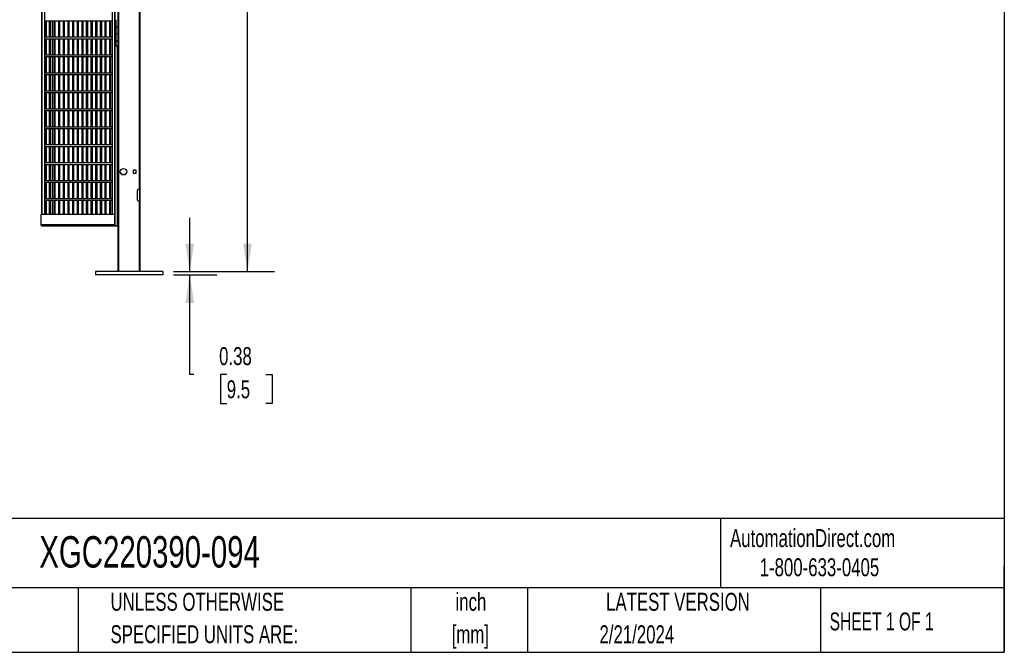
# Model space of a CAD drawing. Header units: inches. Extents: x 0.2 to 10.8, y 0.2 to 8.2.
# Tile 37 of 55: x 6.2 to 10.8, y 0.2 to 3.2. Entities that reach past the tile are written whole.
import ezdxf

# ---------------------------------------------------------------- set-up
doc = ezdxf.new("R2010")
doc.units = ezdxf.units.IN
doc.header["$MEASUREMENT"] = 0
doc.layers.add('DIMENSIONS', color=140, linetype='Continuous', lineweight=25)
doc.layers.add('TEXT', color=140, linetype='Continuous', lineweight=25)
doc.styles.add('SLDTEXTSTYLE0', font='TXT', dxfattribs={"width": 0.7})
doc.styles.add('SLDTEXTSTYLE1', font='TXT', dxfattribs={"width": 0.65})
doc.dimstyles.new('SLDDIMSTYLE0', dxfattribs={"dimtxt": 0.084961, "dimasz": 0.13, "dimexe": 0, "dimexo": 0.0625, "dimgap": 0.02124, "dimtad": 0, "dimtih": 1, "dimtoh": 1, "dimlfac": 24, "dimrnd": 1e-09, "dimzin": 12, "dimdsep": 46, "dimtxsty": 'SLDTEXTSTYLE0', "dimsah": 1, "dimcen": 0.09, "dimadec": 0, "dimazin": 3, "dimtfac": 1, "dimtofl": 0, "dimtmove": 0, "dimatfit": 3, "dimfxl": 0, "dimfrac": 2, "dimtolj": 1, "dimtzin": 12, "dimarcsym": 0})
doc.dimstyles.new('SLDDIMSTYLE3', dxfattribs={"dimtxt": 0.084961, "dimasz": 0.13, "dimexe": 0, "dimexo": 0.0625, "dimgap": 0.02124, "dimtad": 0, "dimtih": 1, "dimtoh": 1, "dimlfac": 24, "dimrnd": 1e-09, "dimdsep": 46, "dimtxsty": 'SLDTEXTSTYLE0', "dimsah": 1, "dimcen": 0.09, "dimadec": 0, "dimazin": 2, "dimtfac": 1, "dimtmove": 0, "dimatfit": 0, "dimfxl": 0, "dimfrac": 2, "dimtolj": 1, "dimtzin": 12, "dimarcsym": 0})

# ---------------------------------------------------------------- blocks, each defined once
blk = doc.blocks.new('_D_5')
at = {"layer": 'DIMENSIONS'}
for p, q in [((6.7871, 5.9813), (7.36, 5.9813)), ((7.235, 5.9813), (7.235, 4.3756)), ((7.0381, 4.2216), (7.0095, 4.2216)), ((7.0095, 4.2216), (7.0095, 4.0866)), ((7.4319, 4.2216), (7.4604, 4.2216)), ((7.4604, 4.2216), (7.4604, 4.0866)), ((7.0095, 4.0866), (7.0381, 4.0866)), ((7.4604, 4.0866), (7.4319, 4.0866)), ((7.235, 2.0177), (7.235, 4.0675)), ((6.8913, 2.0177), (7.36, 2.0177))]:
    blk.add_line(p, q, dxfattribs=at)
for points in [[(7.235, 5.9813), (7.215, 5.8513), (7.255, 5.8513)], [(7.235, 2.0177), (7.255, 2.1477), (7.215, 2.1477)]]:
    blk.add_solid(points, dxfattribs=at)
at = {"layer": 'DIMENSIONS', "char_height": 0.08333, "attachment_point": 1, "style": 'SLDTEXTSTYLE0'}
for s, insert in [('95.13', (7.0734, 4.348)), ('2416.2', (7.0381, 4.194))]:
    blk.add_mtext(s, dxfattribs=dict(at, insert=insert))
blk = doc.blocks.new('_D_6')
at = {"layer": 'DIMENSIONS'}
for p, q in [((6.9669, 2.0177), (6.9669, 2.2677)), ((6.8913, 2.0177), (7.0919, 2.0177)), ((6.8913, 2.0021), (7.0919, 2.0021)), ((6.9669, 1.5403), (6.9669, 2.0021)), ((6.9853, 1.5403), (6.9669, 1.5403)), ((7.1385, 1.5403), (7.1099, 1.5403)), ((7.1099, 1.5403), (7.1099, 1.4053)), ((7.3203, 1.5403), (7.3488, 1.5403)), ((7.3488, 1.5403), (7.3488, 1.4053)), ((7.1099, 1.4053), (7.1385, 1.4053)), ((7.3488, 1.4053), (7.3203, 1.4053))]:
    blk.add_line(p, q, dxfattribs=at)
for points in [[(6.9669, 2.0177), (6.9869, 2.1477), (6.9469, 2.1477)], [(6.9669, 2.0021), (6.9469, 1.8721), (6.9869, 1.8721)]]:
    blk.add_solid(points, dxfattribs=at)
at = {"layer": 'DIMENSIONS', "char_height": 0.08333, "attachment_point": 1, "style": 'SLDTEXTSTYLE0'}
for s, insert in [('0.38', (7.1031, 1.6668)), ('9.5', (7.1385, 1.5127))]:
    blk.add_mtext(s, dxfattribs=dict(at, insert=insert))

msp = doc.modelspace()

# ---------------------------------------------------------------- linework, layer by layer
for p, q in [((6.63795, 2.01773), (6.63795, 5.98127)), ((6.73712, 2.01773), (6.73712, 5.98127)), ((6.61861, 5.48127), (6.61861, 2.23127)), ((6.61879, 2.23127), (6.61879, 5.48127)), ((6.60686, 5.42919), (6.60686, 2.28256)), ((6.27902, 3.57035), (6.27902, 2.28256)), ((6.27918, 2.28256), (6.27918, 3.57035)), ((6.29142, 3.57035), (6.29142, 2.28256)), ((6.63295, 3.58544), (6.63295, 2.38752)), ((6.73212, 3.59585), (6.73212, 2.39794)), ((6.29432, 3.18216), (6.29432, 3.10546)), ((6.29432, 3.18215), (6.60686, 3.18215)), ((6.29524, 3.18215), (6.29524, 3.10548)), ((6.30191, 3.10548), (6.30191, 3.18215)), ((6.31374, 3.18215), (6.31374, 3.10548)), ((6.3204, 3.10548), (6.3204, 3.18215)), ((6.32903, 3.10548), (6.32903, 3.18215)), ((6.3353, 3.18215), (6.3353, 3.10548)), ((6.34197, 3.10548), (6.34197, 3.18215)), ((6.35687, 3.18215), (6.35687, 3.10548)), ((6.36354, 3.10548), (6.36354, 3.18215)), ((6.37844, 3.18215), (6.37844, 3.10548)), ((6.38511, 3.10548), (6.38511, 3.18215)), ((6.40001, 3.18215), (6.40001, 3.10548)), ((6.40667, 3.10548), (6.40667, 3.18215)), ((6.42158, 3.18215), (6.42158, 3.10548)), ((6.42824, 3.10548), (6.42824, 3.18215)), ((6.44314, 3.18215), (6.44314, 3.10548)), ((6.44981, 3.10548), (6.44981, 3.18215)), ((6.46471, 3.18215), (6.46471, 3.10548)), ((6.47138, 3.10548), (6.47138, 3.18215)), ((6.48628, 3.18215), (6.48628, 3.10548)), ((6.49295, 3.10548), (6.49295, 3.18215)), ((6.50785, 3.18215), (6.50785, 3.10548)), ((6.51452, 3.10548), (6.51452, 3.18215)), ((6.52942, 3.18215), (6.52942, 3.10548)), ((6.53608, 3.10548), (6.53608, 3.18215)), ((6.55099, 3.18215), (6.55099, 3.10548)), ((6.55765, 3.10548), (6.55765, 3.18215)), ((6.57255, 3.18215), (6.57255, 3.10548)), ((6.57922, 3.10548), (6.57922, 3.18215)), ((6.59412, 3.18215), (6.59412, 3.10548)), ((6.60079, 3.10548), (6.60079, 3.18215)), ((6.62366, 3.187), (6.62366, 3.15262)), ((6.62366, 3.15262), (6.63295, 3.15262)), ((6.62366, 3.15158), (6.62366, 3.12242)), ((6.63295, 3.15158), (6.62366, 3.15158)), ((6.62366, 3.12242), (6.62366, 3.08804)), ((6.62366, 3.12242), (6.63295, 3.12242)), ((6.62742, 3.15262), (6.62742, 3.15158)), ((6.60686, 3.10548), (6.29432, 3.10548)), ((6.29432, 3.09883), (6.29432, 3.02213)), ((6.29432, 3.09881), (6.60686, 3.09881)), ((6.29524, 3.09881), (6.29524, 3.02215)), ((6.30191, 3.02215), (6.30191, 3.09881)), ((6.31374, 3.09881), (6.31374, 3.02215)), ((6.3204, 3.02215), (6.3204, 3.09881)), ((6.32903, 3.02215), (6.32903, 3.09881)), ((6.3353, 3.09881), (6.3353, 3.02215)), ((6.34197, 3.02215), (6.34197, 3.09881)), ((6.35687, 3.09881), (6.35687, 3.02215)), ((6.36354, 3.02215), (6.36354, 3.09881)), ((6.37844, 3.09881), (6.37844, 3.02215)), ((6.38511, 3.02215), (6.38511, 3.09881)), ((6.40001, 3.09881), (6.40001, 3.02215)), ((6.40667, 3.02215), (6.40667, 3.09881)), ((6.42158, 3.09881), (6.42158, 3.02215)), ((6.42824, 3.02215), (6.42824, 3.09881)), ((6.44314, 3.09881), (6.44314, 3.02215)), ((6.44981, 3.02215), (6.44981, 3.09881)), ((6.46471, 3.09881), (6.46471, 3.02215)), ((6.47138, 3.02215), (6.47138, 3.09881)), ((6.48628, 3.09881), (6.48628, 3.02215)), ((6.49295, 3.02215), (6.49295, 3.09881)), ((6.50785, 3.09881), (6.50785, 3.02215)), ((6.51452, 3.02215), (6.51452, 3.09881)), ((6.52942, 3.09881), (6.52942, 3.02215)), ((6.53608, 3.02215), (6.53608, 3.09881)), ((6.55099, 3.09881), (6.55099, 3.02215)), ((6.55765, 3.02215), (6.55765, 3.09881)), ((6.57255, 3.09881), (6.57255, 3.02215)), ((6.57922, 3.02215), (6.57922, 3.09881)), ((6.59412, 3.09881), (6.59412, 3.02215)), ((6.60079, 3.02215), (6.60079, 3.09881)), ((6.62366, 3.08804), (6.63295, 3.08804)), ((6.62366, 3.087), (6.62366, 3.06408)), ((6.63295, 3.087), (6.62366, 3.087)), ((6.63295, 3.06408), (6.62366, 3.06408)), ((6.62742, 3.08804), (6.62742, 3.087)), ((6.60686, 3.02215), (6.29432, 3.02215)), ((6.62957, 3.06044), (6.62957, 2.23127)), ((6.29432, 3.0155), (6.29432, 2.9388)), ((6.29432, 3.01548), (6.60686, 3.01548)), ((6.29524, 3.01548), (6.29524, 2.93881)), ((6.30191, 2.93881), (6.30191, 3.01548)), ((6.31374, 3.01548), (6.31374, 2.93881)), ((6.3204, 2.93881), (6.3204, 3.01548)), ((6.32903, 2.93881), (6.32903, 3.01548)), ((6.3353, 3.01548), (6.3353, 2.93881)), ((6.34197, 2.93881), (6.34197, 3.01548)), ((6.35687, 3.01548), (6.35687, 2.93881)), ((6.36354, 2.93881), (6.36354, 3.01548)), ((6.37844, 3.01548), (6.37844, 2.93881)), ((6.38511, 2.93881), (6.38511, 3.01548)), ((6.40001, 3.01548), (6.40001, 2.93881)), ((6.40667, 2.93881), (6.40667, 3.01548)), ((6.42158, 3.01548), (6.42158, 2.93881)), ((6.42824, 2.93881), (6.42824, 3.01548)), ((6.44314, 3.01548), (6.44314, 2.93881)), ((6.44981, 2.93881), (6.44981, 3.01548)), ((6.46471, 3.01548), (6.46471, 2.93881)), ((6.47138, 2.93881), (6.47138, 3.01548)), ((6.48628, 3.01548), (6.48628, 2.93881)), ((6.49295, 2.93881), (6.49295, 3.01548)), ((6.50785, 3.01548), (6.50785, 2.93881)), ((6.51452, 2.93881), (6.51452, 3.01548)), ((6.52942, 3.01548), (6.52942, 2.93881)), ((6.53608, 2.93881), (6.53608, 3.01548)), ((6.55099, 3.01548), (6.55099, 2.93881)), ((6.55765, 2.93881), (6.55765, 3.01548)), ((6.57255, 3.01548), (6.57255, 2.93881)), ((6.57922, 2.93881), (6.57922, 3.01548)), ((6.59412, 3.01548), (6.59412, 2.93881)), ((6.60079, 2.93881), (6.60079, 3.01548)), ((6.60686, 2.93881), (6.29432, 2.93881)), ((6.29432, 2.93216), (6.29432, 2.85546)), ((6.29432, 2.93215), (6.60686, 2.93215)), ((6.29524, 2.93215), (6.29524, 2.85548)), ((6.30191, 2.85548), (6.30191, 2.93215)), ((6.31374, 2.93215), (6.31374, 2.85548)), ((6.3204, 2.85548), (6.3204, 2.93215)), ((6.32903, 2.85548), (6.32903, 2.93215)), ((6.3353, 2.93215), (6.3353, 2.85548)), ((6.34197, 2.85548), (6.34197, 2.93215)), ((6.35687, 2.93215), (6.35687, 2.85548)), ((6.36354, 2.85548), (6.36354, 2.93215)), ((6.37844, 2.93215), (6.37844, 2.85548)), ((6.38511, 2.85548), (6.38511, 2.93215)), ((6.40001, 2.93215), (6.40001, 2.85548)), ((6.40667, 2.85548), (6.40667, 2.93215)), ((6.42158, 2.93215), (6.42158, 2.85548)), ((6.42824, 2.85548), (6.42824, 2.93215)), ((6.44314, 2.93215), (6.44314, 2.85548)), ((6.44981, 2.85548), (6.44981, 2.93215)), ((6.46471, 2.93215), (6.46471, 2.85548)), ((6.47138, 2.85548), (6.47138, 2.93215)), ((6.48628, 2.93215), (6.48628, 2.85548)), ((6.49295, 2.85548), (6.49295, 2.93215)), ((6.50785, 2.93215), (6.50785, 2.85548)), ((6.51452, 2.85548), (6.51452, 2.93215)), ((6.52942, 2.93215), (6.52942, 2.85548)), ((6.53608, 2.85548), (6.53608, 2.93215)), ((6.55099, 2.93215), (6.55099, 2.85548)), ((6.55765, 2.85548), (6.55765, 2.93215)), ((6.57255, 2.93215), (6.57255, 2.85548)), ((6.57922, 2.85548), (6.57922, 2.93215)), ((6.59412, 2.93215), (6.59412, 2.85548)), ((6.60079, 2.85548), (6.60079, 2.93215)), ((6.60686, 2.85548), (6.29432, 2.85548)), ((6.29432, 2.84883), (6.29432, 2.77213)), ((6.29432, 2.84881), (6.60686, 2.84881)), ((6.29524, 2.84881), (6.29524, 2.77215)), ((6.30191, 2.77215), (6.30191, 2.84881)), ((6.31374, 2.84881), (6.31374, 2.77215)), ((6.3204, 2.77215), (6.3204, 2.84881)), ((6.32903, 2.77215), (6.32903, 2.84881)), ((6.3353, 2.84881), (6.3353, 2.77215)), ((6.34197, 2.77215), (6.34197, 2.84881)), ((6.35687, 2.84881), (6.35687, 2.77215)), ((6.36354, 2.77215), (6.36354, 2.84881)), ((6.37844, 2.84881), (6.37844, 2.77215)), ((6.38511, 2.77215), (6.38511, 2.84881)), ((6.40001, 2.84881), (6.40001, 2.77215)), ((6.40667, 2.77215), (6.40667, 2.84881)), ((6.42158, 2.84881), (6.42158, 2.77215)), ((6.42824, 2.77215), (6.42824, 2.84881)), ((6.44314, 2.84881), (6.44314, 2.77215)), ((6.44981, 2.77215), (6.44981, 2.84881)), ((6.46471, 2.84881), (6.46471, 2.77215)), ((6.47138, 2.77215), (6.47138, 2.84881)), ((6.48628, 2.84881), (6.48628, 2.77215)), ((6.49295, 2.77215), (6.49295, 2.84881)), ((6.50785, 2.84881), (6.50785, 2.77215)), ((6.51452, 2.77215), (6.51452, 2.84881)), ((6.52942, 2.84881), (6.52942, 2.77215)), ((6.53608, 2.77215), (6.53608, 2.84881)), ((6.55099, 2.84881), (6.55099, 2.77215)), ((6.55765, 2.77215), (6.55765, 2.84881)), ((6.57255, 2.84881), (6.57255, 2.77215)), ((6.57922, 2.77215), (6.57922, 2.84881)), ((6.59412, 2.84881), (6.59412, 2.77215)), ((6.60079, 2.77215), (6.60079, 2.84881)), ((6.60686, 2.77215), (6.29432, 2.77215)), ((6.29432, 2.7655), (6.29432, 2.6888)), ((6.29432, 2.76548), (6.60686, 2.76548)), ((6.29524, 2.76548), (6.29524, 2.68881)), ((6.30191, 2.68881), (6.30191, 2.76548)), ((6.31374, 2.76548), (6.31374, 2.68881)), ((6.3204, 2.68881), (6.3204, 2.76548)), ((6.32903, 2.68881), (6.32903, 2.76548)), ((6.3353, 2.76548), (6.3353, 2.68881)), ((6.34197, 2.68881), (6.34197, 2.76548)), ((6.35687, 2.76548), (6.35687, 2.68881)), ((6.36354, 2.68881), (6.36354, 2.76548)), ((6.37844, 2.76548), (6.37844, 2.68881)), ((6.38511, 2.68881), (6.38511, 2.76548)), ((6.40001, 2.76548), (6.40001, 2.68881)), ((6.40667, 2.68881), (6.40667, 2.76548)), ((6.42158, 2.76548), (6.42158, 2.68881)), ((6.42824, 2.68881), (6.42824, 2.76548)), ((6.44314, 2.76548), (6.44314, 2.68881)), ((6.44981, 2.68881), (6.44981, 2.76548)), ((6.46471, 2.76548), (6.46471, 2.68881)), ((6.47138, 2.68881), (6.47138, 2.76548)), ((6.48628, 2.76548), (6.48628, 2.68881)), ((6.49295, 2.68881), (6.49295, 2.76548)), ((6.50785, 2.76548), (6.50785, 2.68881)), ((6.51452, 2.68881), (6.51452, 2.76548)), ((6.52942, 2.76548), (6.52942, 2.68881)), ((6.53608, 2.68881), (6.53608, 2.76548)), ((6.55099, 2.76548), (6.55099, 2.68881)), ((6.55765, 2.68881), (6.55765, 2.76548)), ((6.57255, 2.76548), (6.57255, 2.68881)), ((6.57922, 2.68881), (6.57922, 2.76548)), ((6.59412, 2.76548), (6.59412, 2.68881)), ((6.60079, 2.68881), (6.60079, 2.76548)), ((6.60686, 2.68881), (6.29432, 2.68881)), ((6.29432, 2.68216), (6.29432, 2.60546)), ((6.29432, 2.68215), (6.60686, 2.68215)), ((6.29524, 2.68215), (6.29524, 2.60548)), ((6.30191, 2.60548), (6.30191, 2.68215)), ((6.31374, 2.68215), (6.31374, 2.60548)), ((6.3204, 2.60548), (6.3204, 2.68215)), ((6.32903, 2.60548), (6.32903, 2.68215)), ((6.3353, 2.68215), (6.3353, 2.60548)), ((6.34197, 2.60548), (6.34197, 2.68215)), ((6.35687, 2.68215), (6.35687, 2.60548)), ((6.36354, 2.60548), (6.36354, 2.68215)), ((6.37844, 2.68215), (6.37844, 2.60548)), ((6.38511, 2.60548), (6.38511, 2.68215)), ((6.40001, 2.68215), (6.40001, 2.60548)), ((6.40667, 2.60548), (6.40667, 2.68215)), ((6.42158, 2.68215), (6.42158, 2.60548)), ((6.42824, 2.60548), (6.42824, 2.68215)), ((6.44314, 2.68215), (6.44314, 2.60548)), ((6.44981, 2.60548), (6.44981, 2.68215)), ((6.46471, 2.68215), (6.46471, 2.60548)), ((6.47138, 2.60548), (6.47138, 2.68215)), ((6.48628, 2.68215), (6.48628, 2.60548)), ((6.49295, 2.60548), (6.49295, 2.68215)), ((6.50785, 2.68215), (6.50785, 2.60548)), ((6.51452, 2.60548), (6.51452, 2.68215)), ((6.52942, 2.68215), (6.52942, 2.60548)), ((6.53608, 2.60548), (6.53608, 2.68215)), ((6.55099, 2.68215), (6.55099, 2.60548)), ((6.55765, 2.60548), (6.55765, 2.68215)), ((6.57255, 2.68215), (6.57255, 2.60548)), ((6.57922, 2.60548), (6.57922, 2.68215)), ((6.59412, 2.68215), (6.59412, 2.60548)), ((6.60079, 2.60548), (6.60079, 2.68215)), ((6.60686, 2.60548), (6.29432, 2.60548)), ((6.29432, 2.59883), (6.29432, 2.52213)), ((6.29432, 2.59881), (6.60686, 2.59881)), ((6.29524, 2.59881), (6.29524, 2.52215)), ((6.30191, 2.52215), (6.30191, 2.59881)), ((6.31374, 2.59881), (6.31374, 2.52215)), ((6.3204, 2.52215), (6.3204, 2.59881)), ((6.32903, 2.52215), (6.32903, 2.59881)), ((6.3353, 2.59881), (6.3353, 2.52215)), ((6.34197, 2.52215), (6.34197, 2.59881)), ((6.35687, 2.59881), (6.35687, 2.52215)), ((6.36354, 2.52215), (6.36354, 2.59881)), ((6.37844, 2.59881), (6.37844, 2.52215)), ((6.38511, 2.52215), (6.38511, 2.59881)), ((6.40001, 2.59881), (6.40001, 2.52215)), ((6.40667, 2.52215), (6.40667, 2.59881)), ((6.42158, 2.59881), (6.42158, 2.52215)), ((6.42824, 2.52215), (6.42824, 2.59881)), ((6.44314, 2.59881), (6.44314, 2.52215)), ((6.44981, 2.52215), (6.44981, 2.59881)), ((6.46471, 2.59881), (6.46471, 2.52215)), ((6.47138, 2.52215), (6.47138, 2.59881)), ((6.48628, 2.59881), (6.48628, 2.52215)), ((6.49295, 2.52215), (6.49295, 2.59881)), ((6.50785, 2.59881), (6.50785, 2.52215)), ((6.51452, 2.52215), (6.51452, 2.59881)), ((6.52942, 2.59881), (6.52942, 2.52215)), ((6.53608, 2.52215), (6.53608, 2.59881)), ((6.55099, 2.59881), (6.55099, 2.52215)), ((6.55765, 2.52215), (6.55765, 2.59881)), ((6.57255, 2.59881), (6.57255, 2.52215)), ((6.57922, 2.52215), (6.57922, 2.59881)), ((6.59412, 2.59881), (6.59412, 2.52215)), ((6.60079, 2.52215), (6.60079, 2.59881)), ((6.60686, 2.52215), (6.29432, 2.52215)), ((6.29432, 2.5155), (6.29432, 2.4388)), ((6.29432, 2.51548), (6.60686, 2.51548)), ((6.29524, 2.51548), (6.29524, 2.43881)), ((6.30191, 2.43881), (6.30191, 2.51548)), ((6.31374, 2.51548), (6.31374, 2.43881)), ((6.3204, 2.43881), (6.3204, 2.51548)), ((6.32903, 2.43881), (6.32903, 2.51548)), ((6.3353, 2.51548), (6.3353, 2.43881)), ((6.34197, 2.43881), (6.34197, 2.51548)), ((6.35687, 2.51548), (6.35687, 2.43881)), ((6.36354, 2.43881), (6.36354, 2.51548)), ((6.37844, 2.51548), (6.37844, 2.43881)), ((6.38511, 2.43881), (6.38511, 2.51548)), ((6.40001, 2.51548), (6.40001, 2.43881)), ((6.40667, 2.43881), (6.40667, 2.51548)), ((6.42158, 2.51548), (6.42158, 2.43881)), ((6.42824, 2.43881), (6.42824, 2.51548)), ((6.44314, 2.51548), (6.44314, 2.43881)), ((6.44981, 2.43881), (6.44981, 2.51548)), ((6.46471, 2.51548), (6.46471, 2.43881)), ((6.47138, 2.43881), (6.47138, 2.51548)), ((6.48628, 2.51548), (6.48628, 2.43881)), ((6.49295, 2.43881), (6.49295, 2.51548)), ((6.50785, 2.51548), (6.50785, 2.43881)), ((6.51452, 2.43881), (6.51452, 2.51548)), ((6.52942, 2.51548), (6.52942, 2.43881)), ((6.53608, 2.43881), (6.53608, 2.51548)), ((6.55099, 2.51548), (6.55099, 2.43881)), ((6.55765, 2.43881), (6.55765, 2.51548)), ((6.57255, 2.51548), (6.57255, 2.43881)), ((6.57922, 2.43881), (6.57922, 2.51548)), ((6.59412, 2.51548), (6.59412, 2.43881)), ((6.60079, 2.43881), (6.60079, 2.51548)), ((6.71824, 2.48843), (6.70392, 2.48843)), ((6.70392, 2.48843), (6.70392, 2.47411)), ((6.70392, 2.47411), (6.71824, 2.47411)), ((6.71824, 2.47411), (6.71824, 2.48843)), ((6.60686, 2.43881), (6.29432, 2.43881)), ((6.29432, 2.43216), (6.29432, 2.35546)), ((6.29432, 2.43215), (6.60686, 2.43215)), ((6.29524, 2.43215), (6.29524, 2.35548)), ((6.30191, 2.35548), (6.30191, 2.43215)), ((6.31374, 2.43215), (6.31374, 2.35548)), ((6.3204, 2.35548), (6.3204, 2.43215)), ((6.32903, 2.35548), (6.32903, 2.43215)), ((6.3353, 2.43215), (6.3353, 2.35548)), ((6.34197, 2.35548), (6.34197, 2.43215)), ((6.35687, 2.43215), (6.35687, 2.35548)), ((6.36354, 2.35548), (6.36354, 2.43215)), ((6.37844, 2.43215), (6.37844, 2.35548)), ((6.38511, 2.35548), (6.38511, 2.43215)), ((6.40001, 2.43215), (6.40001, 2.35548)), ((6.40667, 2.35548), (6.40667, 2.43215)), ((6.42158, 2.43215), (6.42158, 2.35548)), ((6.42824, 2.35548), (6.42824, 2.43215)), ((6.44314, 2.43215), (6.44314, 2.35548)), ((6.44981, 2.35548), (6.44981, 2.43215)), ((6.46471, 2.43215), (6.46471, 2.35548)), ((6.47138, 2.35548), (6.47138, 2.43215)), ((6.48628, 2.43215), (6.48628, 2.35548)), ((6.49295, 2.35548), (6.49295, 2.43215)), ((6.50785, 2.43215), (6.50785, 2.35548)), ((6.51452, 2.35548), (6.51452, 2.43215)), ((6.52942, 2.43215), (6.52942, 2.35548)), ((6.53608, 2.35548), (6.53608, 2.43215)), ((6.55099, 2.43215), (6.55099, 2.35548)), ((6.55765, 2.35548), (6.55765, 2.43215)), ((6.57255, 2.43215), (6.57255, 2.35548)), ((6.57922, 2.35548), (6.57922, 2.43215)), ((6.59412, 2.43215), (6.59412, 2.35548)), ((6.60079, 2.35548), (6.60079, 2.43215)), ((6.63295, 2.38752), (6.63302, 2.38752)), ((6.63295, 2.38752), (6.63295, 2.3821)), ((6.63295, 2.3821), (6.63295, 2.34085)), ((6.63302, 2.3821), (6.63295, 2.3821)), ((6.63302, 2.38752), (6.63302, 2.33544)), ((6.72212, 2.39252), (6.72212, 2.35127)), ((6.73212, 2.39794), (6.72754, 2.39794)), ((6.73212, 2.39794), (6.73295, 2.39794)), ((6.73295, 2.39794), (6.73295, 2.34585)), ((6.60686, 2.35548), (6.29432, 2.35548)), ((6.29432, 2.34883), (6.29432, 2.28256)), ((6.29432, 2.34881), (6.60686, 2.34881)), ((6.29524, 2.34881), (6.29524, 2.28256)), ((6.30191, 2.28256), (6.30191, 2.34881)), ((6.31374, 2.34881), (6.31374, 2.28256)), ((6.3204, 2.28256), (6.3204, 2.34881)), ((6.32903, 2.28256), (6.32903, 2.34881)), ((6.3353, 2.34881), (6.3353, 2.28256)), ((6.34197, 2.28256), (6.34197, 2.34881)), ((6.35687, 2.34881), (6.35687, 2.28256)), ((6.36354, 2.28256), (6.36354, 2.34881)), ((6.37844, 2.34881), (6.37844, 2.28256)), ((6.38511, 2.28256), (6.38511, 2.34881)), ((6.40001, 2.34881), (6.40001, 2.28256)), ((6.40667, 2.28256), (6.40667, 2.34881)), ((6.42158, 2.34881), (6.42158, 2.28256)), ((6.42824, 2.28256), (6.42824, 2.34881)), ((6.44314, 2.34881), (6.44314, 2.28256)), ((6.44981, 2.28256), (6.44981, 2.34881)), ((6.46471, 2.34881), (6.46471, 2.28256)), ((6.47138, 2.28256), (6.47138, 2.34881)), ((6.48628, 2.34881), (6.48628, 2.28256)), ((6.49295, 2.28256), (6.49295, 2.34881)), ((6.50785, 2.34881), (6.50785, 2.28256)), ((6.51452, 2.28256), (6.51452, 2.34881)), ((6.52942, 2.34881), (6.52942, 2.28256)), ((6.53608, 2.28256), (6.53608, 2.34881)), ((6.55099, 2.34881), (6.55099, 2.28256)), ((6.55765, 2.28256), (6.55765, 2.34881)), ((6.57255, 2.34881), (6.57255, 2.28256)), ((6.57922, 2.28256), (6.57922, 2.34881)), ((6.59412, 2.34881), (6.59412, 2.28256)), ((6.60079, 2.28256), (6.60079, 2.34881)), ((6.63295, 2.34085), (6.63295, 2.33544)), ((6.63295, 2.34085), (6.63302, 2.34085)), ((6.63295, 2.33544), (6.63295, 2.01773)), ((6.63302, 2.33544), (6.63295, 2.33544)), ((6.72754, 2.34585), (6.73212, 2.34585)), ((6.73212, 2.34585), (6.73212, 2.01773)), ((6.73295, 2.34585), (6.73212, 2.34585)), ((6.27504, 2.28256), (6.27504, 2.23528)), ((6.61744, 2.28256), (6.27504, 2.28256)), ((6.61744, 2.28256), (6.61744, 2.23528)), ((6.61861, 2.28256), (6.61744, 2.28256)), ((6.61744, 2.23528), (6.27504, 2.23528)), ((6.27968, 2.23048), (6.62208, 2.23048)), ((6.61861, 2.23127), (6.61879, 2.23127)), ((6.61879, 2.23127), (6.62957, 2.23127)), ((6.62208, 2.23048), (6.63295, 2.23048)), ((6.62957, 2.23127), (6.63295, 2.23127)), ((6.52879, 2.01773), (6.52879, 2.0021)), ((6.84129, 2.01773), (6.52879, 2.01773)), ((6.84129, 2.01773), (6.84129, 2.0021)), ((6.84129, 2.0021), (6.52879, 2.0021))]:
    msp.add_line(p, q)
for radius in [0.01498, 0.01476]:
    msp.add_circle((6.659, 2.48127), radius)
for centre, radius, start, end in [((6.6321, 3.0663), 0.00639, 200.35102, 270), ((6.72754, 2.39252), 0.00542, 90, 180), ((6.72754, 2.35127), 0.00542, 180, 270), ((6.27976, 2.2352), 0.00472, 179.02424, 268.98981), ((6.62233, 2.23527), 0.00489, 179.85525, 220.46525), ((6.62208, 2.235), 0.00452, 235.59223, 269.92216)]:
    msp.add_arc(centre, radius, start, end)
msp.add_open_spline([(6.63225, 3.05992), (6.63205, 3.05992), (6.63205, 3.05992), (6.63246, 3.05992), (6.63279, 3.05992), (6.63299, 3.05992)], degree=3, knots=[0, 0, 0, 0, 0.5, 0.5, 1, 1, 1, 1])
at = {"layer": 'TEXT'}
for p, q in [((10.75, 8.25), (10.75, 0.25)), ((10.75, 0.87111), (0.25, 0.87111)), ((9.4321, 0.87111), (9.4321, 0.55)), ((10.75, 0.25), (10.75, 0.65)), ((10.75, 0.55), (0.25, 0.55)), ((6.44804, 0.55), (6.44804, 0.25)), ((7.99308, 0.55), (7.99308, 0.25)), ((8.53591, 0.55), (8.53591, 0.25)), ((9.89562, 0.55), (9.89562, 0.25)), ((0.25, 0.25), (10.75, 0.25))]:
    msp.add_line(p, q, dxfattribs=at)

# ---------------------------------------------------------------- texts
at = {"color": 179, "linetype": 'Continuous', "lineweight": 18, "char_height": 0.0833333, "attachment_point": 1, "style": 'SLDTEXTSTYLE0'}
for s, insert in [('AutomationDirect.com', (9.47618, 0.82191)), ('1-800-633-0405', (9.61384, 0.6865))]:
    msp.add_mtext(s, dxfattribs=dict(at, insert=insert))
at = {"layer": 'TEXT'}
for s, insert, char_height, attachment_point, style in [('XGC220390-094', (6.26802, 0.78918), 0.1458333, 1, 'SLDTEXTSTYLE0'), ('UNLESS OTHERWISE', (6.59874, 0.52614), 0.0833333, 1, 'SLDTEXTSTYLE0'), ('inch', (8.2726, 0.52604), 0.083333, 2, 'SLDTEXTSTYLE0'), ('LATEST VERSION', (9.23434, 0.52614), 0.0833333, 2, 'SLDTEXTSTYLE0'), ('SHEET 1 OF 1', (9.93863, 0.4351), 0.0833333, 1, 'SLDTEXTSTYLE1'), ('SPECIFIED UNITS ARE:', (6.59874, 0.37566), 0.0833333, 1, 'SLDTEXTSTYLE0'), ('[mm]', (8.2698, 0.37555), 0.083333, 2, 'SLDTEXTSTYLE0'), ('2/21/2024', (9.04337, 0.3751), 0.083333, 2, 'SLDTEXTSTYLE0')]:
    msp.add_mtext(s, dxfattribs=dict(at, insert=insert, char_height=char_height, attachment_point=attachment_point, style=style))

# ---------------------------------------------------------------- dimensions: what is measured, and where the dimension line sits
at = {"layer": 'DIMENSIONS'}
for base, p1, p2, dimstyle, picture, middle in [((7.234988, 2.017729), (6.73712, 5.981271), (6.841287, 2.017729), 'SLDDIMSTYLE0', '_D_5', (7.234988, 4.221596)), ((6.96692, 2.0021), (6.84129, 2.01773), (6.84129, 2.0021), 'SLDDIMSTYLE3', '_D_6', (6.96692, 1.54033))]:
    dim = msp.add_linear_dim(base=base, p1=p1, p2=p2, angle=90, dimstyle=dimstyle, dxfattribs=at)
    dim.commit()
    dim.dimension.update_dxf_attribs({"geometry": picture, "text_midpoint": middle, "dimtype": 160})

doc.saveas('drawing.dxf')
